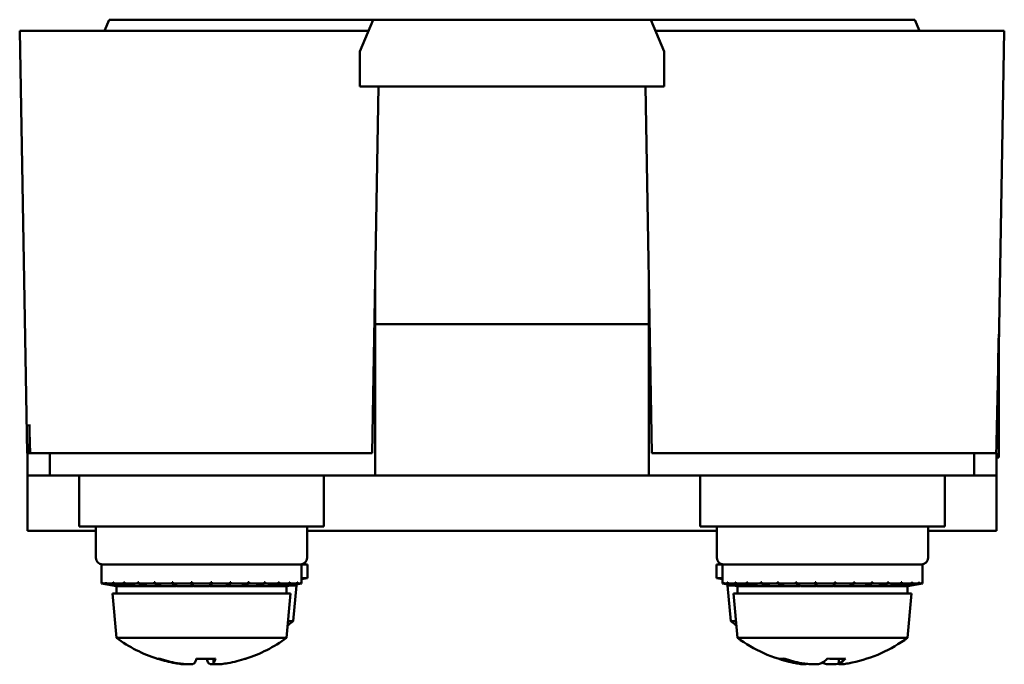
# Model space of a CAD drawing. Header units: millimetres. Extents: x 59 to 386, y 57 to 268.
# Tile 1 of 5: x 136 to 181, y 57 to 86. Entities that reach past the tile are written whole.
import ezdxf

# ---------------------------------------------------------------- set-up
doc = ezdxf.new("R2010")
doc.units = ezdxf.units.MM
doc.layers.add('Arêtes visibles(celduc)', color=7, linetype='Continuous', lineweight=50)

msp = doc.modelspace()

# ---------------------------------------------------------------- linework, layer by layer
at = {"layer": 'Arêtes visibles(celduc)'}
for p, q in [((140.027, 85.739), (140.239, 86.239)), ((140.239, 86.239), (141.132, 86.239)), ((150.059, 86.239), (141.132, 86.239)), ((152.114, 86.239), (150.059, 86.239)), ((151.507, 84.809), (152.114, 86.239)), ((152.114, 86.239), (164.6, 86.239)), ((166.655, 86.239), (164.6, 86.239)), ((164.6, 86.239), (165.207, 84.809)), ((175.582, 86.239), (166.655, 86.239)), ((175.582, 86.239), (176.475, 86.239)), ((176.687, 85.739), (176.475, 86.239)), ((136.207, 85.739), (137.007, 85.739)), ((136.207, 85.739), (136.539, 66.739)), ((137.007, 85.739), (151.902, 85.739)), ((164.812, 85.739), (179.707, 85.739)), ((179.707, 85.739), (180.507, 85.739)), ((180.259, 71.515), (180.507, 85.739)), ((151.507, 83.239), (151.507, 84.809)), ((165.207, 83.239), (165.207, 84.809)), ((165.207, 83.239), (151.507, 83.239)), ((152.069, 66.739), (152.357, 83.239)), ((164.357, 83.239), (164.645, 66.739)), ((152.207, 74.645), (152.207, 65.739)), ((164.507, 65.739), (164.507, 74.645)), ((152.207, 72.539), (164.507, 72.539)), ((180.259, 72.089), (180.259, 66.539)), ((136.641, 68.027), (136.641, 66.739)), ((136.557, 66.739), (136.539, 66.739)), ((136.557, 65.739), (136.557, 66.739)), ((137.094, 66.739), (136.557, 66.739)), ((137.339, 66.739), (137.094, 66.739)), ((137.339, 66.739), (137.557, 66.739)), ((137.557, 66.739), (137.557, 65.739)), ((137.557, 66.739), (152.069, 66.739)), ((164.645, 66.739), (179.157, 66.739)), ((179.157, 66.739), (179.376, 66.739)), ((179.157, 66.739), (179.157, 65.739)), ((179.62, 66.739), (179.376, 66.739)), ((180.157, 66.739), (179.62, 66.739)), ((180.157, 66.739), (180.157, 65.739)), ((180.259, 66.539), (180.157, 66.539)), ((136.557, 65.739), (137.557, 65.739)), ((136.557, 63.239), (136.557, 65.739)), ((137.557, 65.739), (152.207, 65.739)), ((138.887, 65.739), (138.887, 63.439)), ((149.887, 65.739), (149.887, 63.439)), ((152.207, 65.739), (164.507, 65.739)), ((179.157, 65.739), (164.507, 65.739)), ((166.827, 65.739), (166.827, 63.439)), ((177.827, 65.739), (177.827, 63.439)), ((179.157, 65.739), (180.157, 65.739)), ((180.157, 65.739), (180.157, 63.239)), ((149.887, 63.439), (138.887, 63.439)), ((139.637, 62.029), (139.637, 63.439)), ((149.137, 62.029), (149.137, 63.439)), ((177.827, 63.439), (166.827, 63.439)), ((167.577, 62.029), (167.577, 63.439)), ((177.077, 62.029), (177.077, 63.439)), ((139.637, 63.239), (136.557, 63.239)), ((167.577, 63.239), (149.137, 63.239)), ((180.157, 63.239), (177.077, 63.239)), ((139.887, 60.866), (139.887, 61.729)), ((139.887, 61.729), (148.887, 61.729)), ((148.887, 60.866), (148.887, 61.729)), ((149.157, 61.729), (148.887, 61.729)), ((149.157, 61.12), (149.157, 61.729)), ((167.827, 61.729), (167.557, 61.729)), ((167.557, 61.12), (167.557, 61.729)), ((167.827, 60.866), (167.827, 61.729)), ((167.827, 61.729), (176.827, 61.729)), ((176.827, 60.866), (176.827, 61.729)), ((139.887, 60.866), (139.907, 60.866)), ((140.562, 60.749), (139.887, 60.866)), ((139.911, 60.933), (139.907, 60.933)), ((139.911, 60.932), (139.907, 60.933)), ((139.907, 60.866), (139.907, 60.933)), ((140.579, 60.749), (139.907, 60.866)), ((139.911, 60.933), (139.911, 60.866)), ((139.911, 60.866), (140.582, 60.749)), ((139.911, 60.866), (140.076, 60.866)), ((140.087, 60.933), (140.076, 60.933)), ((140.087, 60.93), (140.076, 60.933)), ((140.076, 60.866), (140.076, 60.933)), ((140.723, 60.749), (140.076, 60.866)), ((140.087, 60.933), (140.087, 60.866)), ((140.087, 60.866), (140.732, 60.749)), ((140.087, 60.866), (140.41, 60.866)), ((140.429, 60.933), (140.41, 60.933)), ((140.429, 60.928), (140.41, 60.933)), ((140.41, 60.866), (140.41, 60.933)), ((141.007, 60.749), (140.41, 60.866)), ((140.429, 60.933), (140.429, 60.866)), ((140.429, 60.866), (141.023, 60.749)), ((140.429, 60.866), (140.898, 60.866)), ((140.579, 60.749), (140.562, 60.749)), ((140.562, 60.749), (140.562, 60.424)), ((140.579, 60.749), (140.579, 60.749)), ((140.723, 60.749), (140.582, 60.749)), ((140.723, 60.749), (140.723, 60.75)), ((141.007, 60.749), (140.732, 60.749)), ((140.922, 60.933), (140.898, 60.933)), ((140.922, 60.926), (140.898, 60.933)), ((140.898, 60.866), (140.898, 60.933)), ((141.421, 60.749), (140.898, 60.866)), ((140.922, 60.933), (140.922, 60.866)), ((140.922, 60.866), (141.442, 60.749)), ((140.922, 60.866), (141.519, 60.866)), ((141.007, 60.749), (141.007, 60.752)), ((141.421, 60.749), (141.023, 60.749)), ((141.421, 60.749), (141.421, 60.753)), ((141.949, 60.749), (141.442, 60.749)), ((141.549, 60.933), (141.519, 60.933)), ((141.549, 60.922), (141.519, 60.933)), ((141.519, 60.866), (141.519, 60.933)), ((141.949, 60.749), (141.519, 60.866)), ((141.549, 60.933), (141.549, 60.866)), ((141.549, 60.866), (141.975, 60.749)), ((141.549, 60.866), (142.25, 60.866)), ((141.949, 60.749), (141.949, 60.756)), ((142.571, 60.749), (141.975, 60.749)), ((142.285, 60.933), (142.25, 60.933)), ((142.285, 60.916), (142.25, 60.933)), ((142.25, 60.866), (142.25, 60.933)), ((142.571, 60.749), (142.25, 60.866)), ((142.285, 60.933), (142.285, 60.866)), ((142.285, 60.866), (142.6, 60.749)), ((142.285, 60.866), (143.064, 60.866)), ((142.571, 60.749), (142.571, 60.76)), ((143.263, 60.749), (142.6, 60.749)), ((143.102, 60.933), (143.064, 60.933)), ((143.102, 60.903), (143.064, 60.933)), ((143.064, 60.866), (143.064, 60.933)), ((143.263, 60.749), (143.064, 60.866)), ((143.102, 60.933), (143.102, 60.866)), ((143.102, 60.866), (143.295, 60.749)), ((143.102, 60.866), (143.929, 60.866)), ((143.263, 60.749), (143.263, 60.768)), ((143.997, 60.749), (143.295, 60.749)), ((143.968, 60.933), (143.929, 60.933)), ((143.997, 60.772), (143.929, 60.933)), ((143.929, 60.866), (143.929, 60.933)), ((143.997, 60.749), (143.929, 60.866)), ((143.968, 60.933), (143.968, 60.866)), ((143.968, 60.866), (144.031, 60.749)), ((143.968, 60.866), (144.811, 60.866)), ((144.018, 60.772), (143.997, 60.772)), ((143.997, 60.749), (143.997, 60.772)), ((144.747, 60.749), (144.031, 60.749)), ((144.747, 60.749), (144.811, 60.866)), ((144.78, 60.772), (144.76, 60.772)), ((144.78, 60.772), (144.85, 60.933)), ((144.85, 60.866), (144.78, 60.749)), ((144.78, 60.772), (144.78, 60.749)), ((145.483, 60.749), (144.78, 60.749)), ((144.85, 60.933), (144.811, 60.933)), ((144.811, 60.866), (144.811, 60.933)), ((144.85, 60.933), (144.85, 60.866)), ((144.85, 60.866), (145.677, 60.866)), ((145.483, 60.749), (145.677, 60.866)), ((145.714, 60.866), (145.515, 60.749)), ((145.515, 60.768), (145.515, 60.749)), ((146.177, 60.749), (145.515, 60.749)), ((145.677, 60.866), (145.677, 60.933)), ((145.677, 60.903), (145.714, 60.933)), ((145.714, 60.933), (145.677, 60.933)), ((145.714, 60.933), (145.714, 60.866)), ((145.714, 60.866), (146.493, 60.866)), ((146.177, 60.749), (146.493, 60.866)), ((146.528, 60.866), (146.207, 60.749)), ((146.207, 60.759), (146.207, 60.749)), ((146.802, 60.749), (146.207, 60.749)), ((146.493, 60.866), (146.493, 60.933)), ((146.493, 60.916), (146.528, 60.933)), ((146.528, 60.933), (146.493, 60.933)), ((146.528, 60.933), (146.528, 60.866)), ((146.528, 60.866), (147.228, 60.866)), ((146.802, 60.749), (147.228, 60.866)), ((147.259, 60.866), (146.828, 60.749)), ((146.828, 60.756), (146.828, 60.749)), ((147.334, 60.749), (146.828, 60.749)), ((147.228, 60.866), (147.228, 60.933)), ((147.228, 60.922), (147.259, 60.933)), ((147.259, 60.933), (147.228, 60.933)), ((147.259, 60.933), (147.259, 60.866)), ((147.259, 60.866), (147.855, 60.866)), ((147.334, 60.749), (147.855, 60.866)), ((147.879, 60.866), (147.356, 60.749)), ((147.356, 60.753), (147.356, 60.749)), ((147.753, 60.749), (147.356, 60.749)), ((147.753, 60.749), (148.348, 60.866)), ((148.366, 60.866), (147.769, 60.749)), ((147.769, 60.752), (147.769, 60.749)), ((148.043, 60.749), (147.769, 60.749)), ((147.855, 60.866), (147.855, 60.933)), ((147.855, 60.926), (147.879, 60.933)), ((147.879, 60.933), (147.855, 60.933)), ((147.879, 60.933), (147.879, 60.866)), ((147.879, 60.866), (148.348, 60.866)), ((148.043, 60.749), (148.688, 60.866)), ((148.7, 60.866), (148.053, 60.749)), ((148.053, 60.75), (148.053, 60.749)), ((148.192, 60.749), (148.053, 60.749)), ((148.192, 60.749), (148.864, 60.866)), ((148.868, 60.866), (148.196, 60.749)), ((148.212, 60.749), (148.196, 60.749)), ((148.196, 60.749), (148.196, 60.749)), ((148.212, 60.749), (148.887, 60.866)), ((148.212, 60.749), (148.212, 60.424)), ((148.348, 60.866), (148.348, 60.933)), ((148.348, 60.928), (148.366, 60.933)), ((148.366, 60.933), (148.348, 60.933)), ((148.366, 60.933), (148.366, 60.866)), ((148.366, 60.866), (148.688, 60.866)), ((148.657, 60.776), (148.37, 60.776)), ((148.517, 60.802), (148.517, 60.776)), ((148.517, 59.176), (148.657, 60.776)), ((148.688, 60.866), (148.688, 60.933)), ((148.688, 60.93), (148.7, 60.933)), ((148.7, 60.933), (148.688, 60.933)), ((148.7, 60.933), (148.7, 60.866)), ((148.7, 60.866), (148.864, 60.866)), ((148.864, 60.866), (148.864, 60.933)), ((148.864, 60.932), (148.868, 60.933)), ((148.868, 60.933), (148.864, 60.933)), ((148.868, 60.933), (148.868, 60.866)), ((148.868, 60.866), (148.887, 60.866)), ((148.887, 61.12), (149.157, 61.12)), ((148.887, 61.075), (149.157, 61.12)), ((167.557, 61.12), (167.827, 61.12)), ((167.827, 61.075), (167.557, 61.12)), ((167.827, 60.866), (167.861, 60.866)), ((168.502, 60.749), (167.827, 60.866)), ((167.866, 60.933), (167.861, 60.933)), ((167.866, 60.932), (167.861, 60.933)), ((167.861, 60.866), (167.861, 60.933)), ((168.531, 60.749), (167.861, 60.866)), ((167.866, 60.933), (167.866, 60.866)), ((167.866, 60.866), (168.535, 60.749)), ((167.866, 60.866), (168.053, 60.866)), ((168.066, 60.933), (168.053, 60.933)), ((168.066, 60.93), (168.053, 60.933)), ((168.053, 60.866), (168.053, 60.933)), ((168.695, 60.749), (168.053, 60.866)), ((168.344, 60.776), (168.057, 60.776)), ((168.197, 59.176), (168.057, 60.776)), ((168.066, 60.933), (168.066, 60.866)), ((168.066, 60.866), (168.705, 60.749)), ((168.066, 60.866), (168.411, 60.866)), ((168.197, 60.802), (168.197, 60.776)), ((168.43, 60.933), (168.411, 60.933)), ((168.43, 60.928), (168.411, 60.933)), ((168.411, 60.866), (168.411, 60.933)), ((168.998, 60.749), (168.411, 60.866)), ((168.43, 60.933), (168.43, 60.866)), ((168.43, 60.866), (169.015, 60.749)), ((168.43, 60.866), (168.918, 60.866)), ((168.531, 60.749), (168.502, 60.749)), ((168.502, 60.749), (168.502, 60.424)), ((168.531, 60.749), (168.531, 60.749)), ((168.695, 60.749), (168.535, 60.749)), ((168.695, 60.749), (168.695, 60.75)), ((168.998, 60.749), (168.705, 60.749)), ((168.944, 60.933), (168.918, 60.933)), ((168.944, 60.925), (168.918, 60.933)), ((168.918, 60.866), (168.918, 60.933)), ((169.429, 60.749), (168.918, 60.866)), ((168.944, 60.933), (168.944, 60.866)), ((168.944, 60.866), (169.451, 60.749)), ((168.944, 60.866), (169.557, 60.866)), ((168.998, 60.749), (168.998, 60.752)), ((169.429, 60.749), (169.015, 60.749)), ((169.429, 60.749), (169.429, 60.754)), ((169.972, 60.749), (169.451, 60.749)), ((169.588, 60.933), (169.557, 60.933)), ((169.588, 60.921), (169.557, 60.933)), ((169.557, 60.866), (169.557, 60.933)), ((169.972, 60.749), (169.557, 60.866)), ((169.588, 60.933), (169.588, 60.866)), ((169.588, 60.866), (169.999, 60.749)), ((169.588, 60.866), (170.302, 60.866)), ((169.972, 60.749), (169.972, 60.756)), ((170.605, 60.749), (169.999, 60.749)), ((170.337, 60.933), (170.302, 60.933)), ((170.337, 60.915), (170.302, 60.933)), ((170.302, 60.866), (170.302, 60.933)), ((170.605, 60.749), (170.302, 60.866)), ((170.337, 60.933), (170.337, 60.866)), ((170.337, 60.866), (170.635, 60.749)), ((170.337, 60.866), (171.124, 60.866)), ((170.605, 60.749), (170.605, 60.76)), ((171.305, 60.749), (170.635, 60.749)), ((171.162, 60.933), (171.124, 60.933)), ((171.162, 60.899), (171.124, 60.933)), ((171.124, 60.866), (171.124, 60.933)), ((171.305, 60.749), (171.124, 60.866)), ((171.162, 60.933), (171.162, 60.866)), ((171.162, 60.866), (171.337, 60.749)), ((171.162, 60.866), (171.994, 60.866)), ((171.305, 60.749), (171.305, 60.77)), ((172.044, 60.749), (171.337, 60.749)), ((172.033, 60.933), (171.994, 60.933)), ((172.044, 60.772), (171.994, 60.933)), ((171.994, 60.866), (171.994, 60.933)), ((172.044, 60.749), (171.994, 60.866)), ((172.033, 60.933), (172.033, 60.866)), ((172.033, 60.866), (172.077, 60.749)), ((172.033, 60.866), (172.875, 60.866)), ((172.068, 60.772), (172.044, 60.772)), ((172.044, 60.749), (172.044, 60.772)), ((172.793, 60.749), (172.077, 60.749)), ((172.793, 60.749), (172.875, 60.866)), ((172.826, 60.772), (172.81, 60.772)), ((172.826, 60.772), (172.914, 60.933)), ((172.914, 60.866), (172.826, 60.749)), ((172.826, 60.772), (172.826, 60.749)), ((173.525, 60.749), (172.826, 60.749)), ((172.914, 60.933), (172.875, 60.933)), ((172.875, 60.866), (172.875, 60.933)), ((172.914, 60.933), (172.914, 60.866)), ((172.914, 60.866), (173.736, 60.866)), ((173.525, 60.749), (173.736, 60.866)), ((173.773, 60.866), (173.557, 60.749)), ((173.557, 60.766), (173.557, 60.749)), ((174.211, 60.749), (173.557, 60.749)), ((173.736, 60.906), (173.773, 60.933)), ((173.773, 60.933), (173.736, 60.933)), ((173.736, 60.866), (173.736, 60.933)), ((173.773, 60.933), (173.773, 60.866)), ((173.773, 60.866), (174.543, 60.866)), ((174.211, 60.749), (174.543, 60.866)), ((174.577, 60.866), (174.24, 60.749)), ((174.24, 60.759), (174.24, 60.749)), ((174.824, 60.749), (174.24, 60.749)), ((174.543, 60.866), (174.543, 60.933)), ((174.543, 60.917), (174.577, 60.933)), ((174.577, 60.933), (174.543, 60.933)), ((174.577, 60.933), (174.577, 60.866)), ((174.577, 60.866), (175.264, 60.866)), ((174.824, 60.749), (175.264, 60.866)), ((175.294, 60.866), (174.849, 60.749)), ((174.849, 60.755), (174.849, 60.749)), ((175.341, 60.749), (174.849, 60.749)), ((175.264, 60.866), (175.264, 60.933)), ((175.264, 60.923), (175.294, 60.933)), ((175.294, 60.933), (175.264, 60.933)), ((175.294, 60.933), (175.294, 60.866)), ((175.294, 60.866), (175.873, 60.866)), ((175.341, 60.749), (175.873, 60.866)), ((175.897, 60.866), (175.362, 60.749)), ((175.362, 60.753), (175.362, 60.749)), ((175.743, 60.749), (175.362, 60.749)), ((175.743, 60.749), (176.346, 60.866)), ((176.363, 60.866), (175.758, 60.749)), ((175.758, 60.751), (175.758, 60.749)), ((176.013, 60.749), (175.758, 60.749)), ((175.873, 60.866), (175.873, 60.933)), ((175.873, 60.926), (175.897, 60.933)), ((175.897, 60.933), (175.873, 60.933)), ((175.897, 60.933), (175.897, 60.866)), ((175.897, 60.866), (176.346, 60.866)), ((176.013, 60.749), (176.663, 60.866)), ((176.674, 60.866), (176.022, 60.749)), ((176.022, 60.75), (176.022, 60.749)), ((176.142, 60.749), (176.022, 60.749)), ((176.142, 60.749), (176.815, 60.866)), ((176.818, 60.866), (176.144, 60.749)), ((176.152, 60.749), (176.144, 60.749)), ((176.144, 60.749), (176.144, 60.749)), ((176.152, 60.749), (176.827, 60.866)), ((176.152, 60.749), (176.152, 60.424)), ((176.346, 60.866), (176.346, 60.933)), ((176.346, 60.929), (176.363, 60.933)), ((176.363, 60.933), (176.346, 60.933)), ((176.363, 60.933), (176.363, 60.866)), ((176.363, 60.866), (176.663, 60.866)), ((176.663, 60.866), (176.663, 60.933)), ((176.663, 60.931), (176.674, 60.933)), ((176.674, 60.933), (176.663, 60.933)), ((176.674, 60.933), (176.674, 60.866)), ((176.674, 60.866), (176.815, 60.866)), ((176.815, 60.866), (176.815, 60.933)), ((176.815, 60.933), (176.818, 60.933)), ((176.818, 60.933), (176.815, 60.933)), ((176.818, 60.933), (176.818, 60.866)), ((176.818, 60.866), (176.827, 60.866)), ((148.387, 60.424), (140.387, 60.424)), ((140.562, 58.424), (140.387, 60.424)), ((148.212, 58.424), (148.387, 60.424)), ((176.327, 60.424), (168.327, 60.424)), ((168.502, 58.424), (168.327, 60.424)), ((176.152, 58.424), (176.327, 60.424)), ((148.517, 59.176), (148.278, 59.176)), ((168.436, 59.176), (168.197, 59.176)), ((148.212, 58.424), (140.562, 58.424)), ((176.152, 58.424), (168.502, 58.424)), ((144.929, 57.279), (144.929, 57.49)), ((171.59, 57.259), (171.59, 57.257)), ((173.065, 57.257), (173.065, 57.483))]:
    msp.add_line(p, q, dxfattribs=at)
for centre, radius, start, end in [((139.937, 62.029), 0.3, 180, 270), ((148.837, 62.029), 0.3, 270, 0), ((167.877, 62.029), 0.3, 180, 270), ((176.777, 62.029), 0.3, 270, 0), ((145.657, 63.161), 4.905, 302.0873, 305.6635), ((171.057, 63.161), 4.905, 234.3365, 237.9127), ((144.387, 63.652), 6.477, 233.8057, 252.188), ((144.387, 63.652), 6.477, 287.812, 306.1943), ((172.327, 63.652), 6.477, 233.8057, 258.0796), ((172.327, 63.652), 6.477, 281.9204, 306.1943)]:
    msp.add_arc(centre, radius, start, end, dxfattribs=at)
for centre, major_axis, ratio, start_param, end_param in [((179.595, 79.333), (-0.8, -45.839), 0.01745, 1.292756, 1.41239), ((136.887, 92.615), (0.8, -45.839), 0.01745, 5.278252, 5.311934), ((145.572, 62.965), (-3.176, -5.475), 0.089057, 0.019418, 0.119592), ((144.343, 63.652), (0, -6.463), 0.994701, 5.98071, 6.104822), ((144.431, 63.652), (0, -6.463), 0.994701, 5.974225, 6.104822), ((143.959, 63.652), (0, -6.463), 0.102815, 0.178364, 0.308961), ((144.51, 62.965), (-6.232, -1.111), 0.861595, 1.362548, 1.399022), ((144.265, 62.965), (6.232, -1.111), 0.861595, 4.848367, 4.984337), ((144.815, 63.652), (0, -6.463), 0.102815, 5.98071, 6.104822), ((144.815, 63.652), (0, -6.463), 0.102815, 0.178364, 0.308961), ((144.431, 63.652), (0, -6.463), 0.994701, 0.178364, 0.308961), ((143.203, 62.965), (3.176, -5.475), 0.089057, 6.227294, 6.299564), ((172.189, 63.652), (0, -6.463), 0.946944, 5.974225, 6.104822), ((173.455, 62.965), (-3.293, -5.406), 0.278391, 0.100025, 0.235995), ((172.465, 63.652), (0, -6.463), 0.946944, 5.974225, 6.104822), ((171.92, 63.652), (0, -6.463), 0.321398, 0.178364, 0.308961), ((172.734, 63.652), (0, -6.463), 0.321398, 6.085882, 6.104822), ((171.945, 62.965), (5.53, -3.081), 0.820229, 5.241025, 5.376996), ((172.734, 63.652), (0, -6.463), 0.321398, 0.178364, 0.308961), ((172.465, 63.652), (0, -6.463), 0.946944, 0.178364, 0.197303)]:
    msp.add_ellipse(centre, major_axis=major_axis, ratio=ratio, start_param=start_param, end_param=end_param, dxfattribs=at)
for points, knots in [([(143.202, 57.291), (143.204, 57.291), (143.205, 57.291), (143.295, 57.275), (143.387, 57.261), (143.554, 57.242), (143.628, 57.238), (143.685, 57.238), (143.704, 57.238), (143.723, 57.238), (143.739, 57.24)], [0.38481608, 0.38481608, 0.38481608, 0.38481608, 0.385271, 0.385271, 0.41221969, 0.41221969, 0.43916838, 0.43916838, 0.43916838, 0.44843474, 0.44843474, 0.44843474, 0.44843474]), ([(144.077, 57.291), (144.077, 57.291), (144.077, 57.291), (144.067, 57.275), (144.04, 57.261), (143.949, 57.242), (143.886, 57.238), (143.816, 57.238), (143.746, 57.238), (143.66, 57.243), (143.477, 57.261), (143.38, 57.275), (143.291, 57.291)], [0.3848166, 0.3848166, 0.3848166, 0.3848166, 0.3852716, 0.3852716, 0.4122203, 0.4122203, 0.4391689, 0.4391689, 0.4391689, 0.4663464, 0.4663464, 0.4935239, 0.4935239, 0.4935239, 0.4935239]), ([(144.697, 57.291), (144.697, 57.291), (144.697, 57.291), (144.707, 57.275), (144.735, 57.261), (144.825, 57.242), (144.888, 57.238), (144.958, 57.238), (144.982, 57.238), (145.008, 57.238), (145.035, 57.24)], [0.38481664, 0.38481664, 0.38481664, 0.38481664, 0.38527156, 0.38527156, 0.41222025, 0.41222025, 0.43916894, 0.43916894, 0.43916894, 0.44843821, 0.44843821, 0.44843821, 0.44843821]), ([(145.572, 57.291), (145.571, 57.291), (145.569, 57.291), (145.48, 57.275), (145.387, 57.261), (145.22, 57.242), (145.146, 57.238), (145.09, 57.238), (145.033, 57.238), (144.986, 57.242), (144.932, 57.261), (144.924, 57.275), (144.933, 57.291), (144.933, 57.291), (144.933, 57.291)], [0.3848161, 0.3848161, 0.3848161, 0.3848161, 0.385271, 0.385271, 0.4122197, 0.4122197, 0.4391684, 0.4391684, 0.4391684, 0.4661171, 0.4661171, 0.4930658, 0.4930658, 0.4935207, 0.4935207, 0.4935207, 0.4935207]), ([(171.103, 57.291), (171.105, 57.291), (171.106, 57.291), (171.191, 57.275), (171.275, 57.261), (171.417, 57.242), (171.476, 57.238), (171.516, 57.238), (171.555, 57.238), (171.582, 57.242), (171.589, 57.253), (171.589, 57.255), (171.589, 57.257)], [0.38481608, 0.38481608, 0.38481608, 0.38481608, 0.385271, 0.385271, 0.41221969, 0.41221969, 0.43916838, 0.43916838, 0.43916838, 0.46611707, 0.46611707, 0.47067928, 0.47067928, 0.47067928, 0.47067928]), ([(172.289, 57.291), (172.288, 57.291), (172.288, 57.291), (172.258, 57.275), (172.211, 57.261), (172.085, 57.242), (172.007, 57.238), (171.927, 57.238), (171.846, 57.238), (171.751, 57.243), (171.56, 57.261), (171.464, 57.275), (171.38, 57.291)], [0.3848166, 0.3848166, 0.3848166, 0.3848166, 0.3852716, 0.3852716, 0.4122203, 0.4122203, 0.4391689, 0.4391689, 0.4391689, 0.4663464, 0.4663464, 0.4935239, 0.4935239, 0.4935239, 0.4935239]), ([(172.366, 57.291), (172.366, 57.291), (172.367, 57.291), (172.396, 57.275), (172.444, 57.261), (172.569, 57.242), (172.647, 57.238), (172.727, 57.238), (172.809, 57.238), (172.903, 57.243), (173.021, 57.254), (173.043, 57.256), (173.065, 57.259)], [0.38481664, 0.38481664, 0.38481664, 0.38481664, 0.38527156, 0.38527156, 0.41222025, 0.41222025, 0.43916894, 0.43916894, 0.43916894, 0.4663464, 0.4663464, 0.47263657, 0.47263657, 0.47263657, 0.47263657]), ([(173.551, 57.291), (173.55, 57.291), (173.548, 57.291), (173.463, 57.275), (173.379, 57.261), (173.237, 57.242), (173.179, 57.238), (173.139, 57.238), (173.099, 57.238), (173.073, 57.242), (173.06, 57.261), (173.074, 57.275), (173.102, 57.291), (173.102, 57.291), (173.103, 57.291)], [0.3848161, 0.3848161, 0.3848161, 0.3848161, 0.385271, 0.385271, 0.4122197, 0.4122197, 0.4391684, 0.4391684, 0.4391684, 0.4661171, 0.4661171, 0.4930658, 0.4930658, 0.4935207, 0.4935207, 0.4935207, 0.4935207])]:
    msp.add_open_spline(points, degree=3, knots=knots, dxfattribs=at)

doc.saveas('drawing.dxf')
